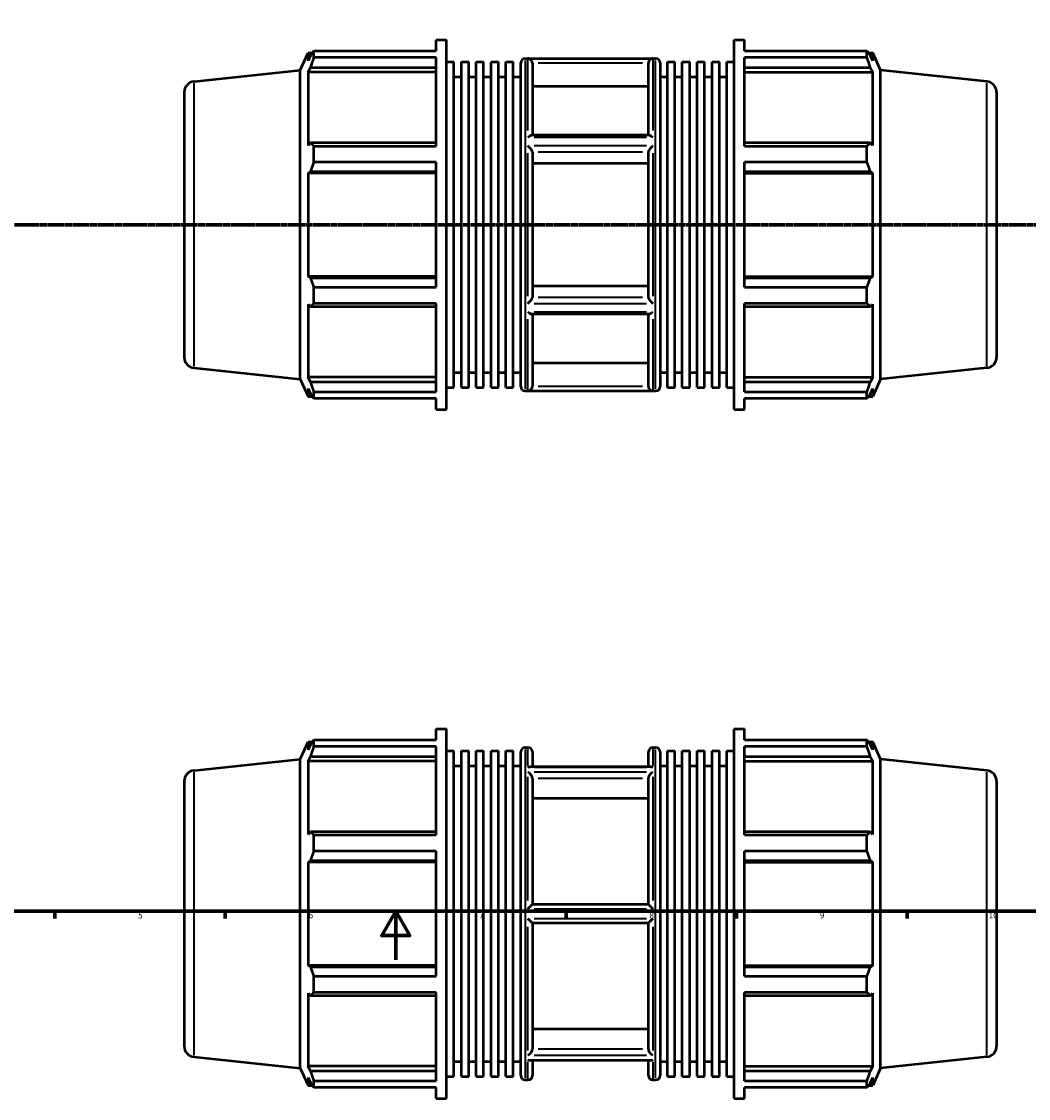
# Model space of a CAD drawing. Header units: millimetres. Extents: x -147 to 1164, y -57 to 752.
# Tile 3 of 6: x 267 to 681, y -57 to 386. Entities that reach past the tile are written whole.
import ezdxf

# ---------------------------------------------------------------- set-up
doc = ezdxf.new("R2010")
doc.units = ezdxf.units.MM
doc.linetypes.add('CHAIN', pattern=[0.7087, 0.4724, -0.0591, 0.1181, -0.0591])
for name, color, linetype, lineweight in [('Border (ISO)', 7, 'Continuous', 70), ('Section Line (ISO)', 7, 'CHAIN', 70), ('Visible (ISO)', 7, 'Continuous', 50), ('Visible Narrow (ISO)', 7, 'Continuous', 35)]:
    doc.layers.add(name, color=color, linetype=linetype, lineweight=lineweight)
doc.styles.add('Note Text (ISO)', font='tahoma.ttf')

# ---------------------------------------------------------------- blocks, each defined once
blk = doc.blocks.new('Borders Default Border')
at = {"layer": 'Border (ISO)'}
for p, q in [((280.33, 20), (280.33, 17.1)), ((350.42, 20), (350.42, 17.1)), ((490.58, 20), (490.58, 17.1)), ((560.67, 20), (560.67, 17.1)), ((630.75, 20), (630.75, 17.1))]:
    blk.add_line(p, q, dxfattribs=at)
at = {"layer": 'Border (ISO)', "flags": 128}
for points in [[(20, 20), (20, 574), (821, 574), (821, 20), (20, 20)], [(420.5, 0), (420.5, 20), (414.73, 10), (426.27, 10), (420.5, 20)]]:
    blk.add_lwpolyline(points, dxfattribs=at)
at = {"layer": 'Border (ISO)', "color": 232, "true_color": 0xca0064, "char_height": 2.5, "attachment_point": 7, "style": 'Note Text (ISO)'}
for s, insert in [('5', (314.64, 17.05)), ('6', (384.66, 17.05)), ('7', (454.77, 17.1)), ('8', (524.81, 17.04)), ('9', (594.88, 17.05)), ('10', (664.29, 17.05))]:
    blk.add_mtext(s, dxfattribs=dict(at, insert=insert))
blk = doc.blocks.new('2dTransSection0')
at = {"layer": 'Section Line (ISO)', "linetype": 'CHAIN'}
blk.add_line((245.08, 302.43), (755.98, 302.43), dxfattribs=at)

msp = doc.modelspace()

# ---------------------------------------------------------------- linework, layer by layer
at = {"layer": 'Visible (ISO)'}
for p, q in [((437.191, 373.938), (437.191, 378.427)), ((437.191, 378.427), (441.366, 378.427)), ((441.366, 226.427), (441.366, 378.427)), ((559.697, 226.427), (559.697, 378.427)), ((559.697, 378.427), (563.872, 378.427)), ((563.872, 373.938), (563.872, 378.427)), ((381.246, 365.942), (384.436, 373.107)), ((384.436, 373.107), (384.436, 369.836)), ((384.436, 373.107), (386.214, 373.107)), ((386.804, 373.938), (437.191, 373.938)), ((386.804, 371.19), (386.804, 373.938)), ((563.872, 373.938), (614.258, 373.938)), ((614.258, 371.19), (614.258, 373.938)), ((614.848, 373.107), (616.627, 373.107)), ((619.817, 365.942), (616.627, 373.107)), ((616.627, 369.836), (616.627, 373.107)), ((385.451, 372.011), (384.436, 369.836)), ((437.191, 371.19), (386.804, 371.19)), ((437.191, 334.796), (437.191, 371.19)), ((441.366, 369.459), (444.419, 369.459)), ((444.419, 235.395), (444.419, 369.459)), ((447.473, 235.395), (447.473, 369.459)), ((447.473, 369.459), (450.527, 369.459)), ((450.527, 235.395), (450.527, 369.459)), ((453.58, 235.395), (453.58, 369.459)), ((453.58, 369.459), (456.634, 369.459)), ((456.634, 235.395), (456.634, 369.459)), ((459.688, 235.395), (459.688, 369.459)), ((459.688, 369.459), (462.742, 369.459)), ((462.742, 235.395), (462.742, 369.459)), ((465.795, 235.395), (465.795, 369.459)), ((465.795, 369.459), (468.849, 369.459)), ((468.849, 235.395), (468.849, 369.459)), ((471.903, 235.827), (471.903, 369.027)), ((473.703, 370.827), (527.36, 370.827)), ((476.674, 368.919), (476.674, 339.244)), ((524.388, 339.244), (524.388, 368.919)), ((529.16, 369.027), (529.16, 235.827)), ((532.214, 235.395), (532.214, 369.459)), ((532.214, 369.459), (535.267, 369.459)), ((535.267, 235.395), (535.267, 369.459)), ((538.321, 235.395), (538.321, 369.459)), ((538.321, 369.459), (541.375, 369.459)), ((541.375, 235.395), (541.375, 369.459)), ((544.428, 235.395), (544.428, 369.459)), ((544.428, 369.459), (547.482, 369.459)), ((547.482, 235.395), (547.482, 369.459)), ((550.536, 235.395), (550.536, 369.459)), ((550.536, 369.459), (553.59, 369.459)), ((553.59, 235.395), (553.59, 369.459)), ((556.643, 235.395), (556.643, 369.459)), ((556.643, 369.459), (559.697, 369.459)), ((563.872, 334.796), (563.872, 371.19)), ((614.258, 371.19), (563.872, 371.19)), ((616.627, 369.836), (615.612, 372.011)), ((337.561, 361.351), (381.246, 365.942)), ((381.246, 238.912), (381.246, 365.942)), ((384.436, 365.121), (385.451, 367.144)), ((437.191, 365.121), (384.436, 365.121)), ((384.436, 365.121), (384.436, 335.064)), ((385.451, 367.144), (437.191, 367.144)), ((563.872, 367.144), (615.612, 367.144)), ((563.872, 365.121), (616.627, 365.121)), ((615.612, 367.144), (616.627, 365.121)), ((616.627, 335.064), (616.627, 365.121)), ((619.817, 238.912), (619.817, 365.942)), ((663.502, 361.351), (619.817, 365.942)), ((444.419, 363.227), (447.473, 363.227)), ((450.527, 363.227), (453.58, 363.227)), ((456.634, 363.227), (459.688, 363.227)), ((462.742, 363.227), (465.795, 363.227)), ((468.849, 363.227), (471.903, 363.227)), ((524.388, 359.301), (476.674, 359.301)), ((529.16, 363.227), (532.214, 363.227)), ((535.267, 363.227), (538.321, 363.227)), ((541.375, 363.227), (544.428, 363.227)), ((547.482, 363.227), (550.536, 363.227)), ((553.59, 363.227), (556.643, 363.227)), ((333.531, 356.876), (333.531, 247.979)), ((667.531, 356.876), (667.531, 247.979)), ((524.668, 339.244), (476.394, 339.244)), ((385.451, 336.117), (384.436, 335.064)), ((437.191, 336.117), (385.451, 336.117)), ((386.804, 334.796), (437.191, 334.796)), ((386.804, 328.161), (386.804, 334.796)), ((476.674, 332.382), (476.674, 272.473)), ((524.388, 272.473), (524.388, 332.382)), ((615.612, 336.117), (563.872, 336.117)), ((563.872, 334.796), (614.258, 334.796)), ((614.258, 328.161), (614.258, 334.796)), ((616.627, 335.064), (615.612, 336.117)), ((437.191, 328.161), (386.804, 328.161)), ((437.191, 276.693), (437.191, 328.161)), ((563.872, 276.693), (563.872, 328.161)), ((614.258, 328.161), (563.872, 328.161)), ((384.436, 323.681), (385.451, 324.367)), ((437.191, 323.681), (384.436, 323.681)), ((384.436, 323.681), (384.436, 281.173)), ((385.451, 324.367), (437.191, 324.367)), ((524.388, 327.573), (476.674, 327.573)), ((563.872, 324.367), (615.612, 324.367)), ((563.872, 323.681), (616.627, 323.681)), ((615.612, 324.367), (616.627, 323.681)), ((616.627, 281.173), (616.627, 323.681)), ((437.191, 281.173), (384.436, 281.173)), ((385.451, 280.488), (384.436, 281.173)), ((437.191, 280.488), (385.451, 280.488)), ((563.872, 281.173), (616.627, 281.173)), ((615.612, 280.488), (563.872, 280.488)), ((616.627, 281.173), (615.612, 280.488)), ((386.804, 276.693), (437.191, 276.693)), ((386.804, 270.059), (386.804, 276.693)), ((476.674, 277.282), (524.388, 277.282)), ((563.872, 276.693), (614.258, 276.693)), ((614.258, 270.059), (614.258, 276.693)), ((384.436, 269.791), (384.436, 239.733)), ((384.436, 269.791), (385.451, 268.738)), ((385.451, 268.738), (437.191, 268.738)), ((437.191, 270.059), (386.804, 270.059)), ((437.191, 233.665), (437.191, 270.059)), ((563.872, 233.665), (563.872, 270.059)), ((614.258, 270.059), (563.872, 270.059)), ((563.872, 268.738), (615.612, 268.738)), ((615.612, 268.738), (616.627, 269.791)), ((616.627, 239.733), (616.627, 269.791)), ((524.668, 265.61), (476.394, 265.61)), ((476.674, 265.61), (476.674, 235.936)), ((524.388, 235.936), (524.388, 265.61)), ((476.674, 245.554), (524.388, 245.554)), ((337.561, 243.504), (381.246, 238.912)), ((437.191, 239.733), (384.436, 239.733)), ((385.451, 237.711), (384.436, 239.733)), ((444.419, 241.627), (447.473, 241.627)), ((450.527, 241.627), (453.58, 241.627)), ((456.634, 241.627), (459.688, 241.627)), ((462.742, 241.627), (465.795, 241.627)), ((468.849, 241.627), (471.903, 241.627)), ((529.16, 241.627), (532.214, 241.627)), ((535.267, 241.627), (538.321, 241.627)), ((541.375, 241.627), (544.428, 241.627)), ((547.482, 241.627), (550.536, 241.627)), ((553.59, 241.627), (556.643, 241.627)), ((563.872, 239.733), (616.627, 239.733)), ((616.627, 239.733), (615.612, 237.711)), ((663.502, 243.504), (619.817, 238.912)), ((381.246, 238.912), (384.436, 231.747)), ((384.436, 235.019), (384.436, 231.747)), ((384.436, 235.019), (385.451, 232.844)), ((437.191, 237.711), (385.451, 237.711)), ((441.366, 235.395), (444.419, 235.395)), ((447.473, 235.395), (450.527, 235.395)), ((453.58, 235.395), (456.634, 235.395)), ((459.688, 235.395), (462.742, 235.395)), ((465.795, 235.395), (468.849, 235.395)), ((532.214, 235.395), (535.267, 235.395)), ((538.321, 235.395), (541.375, 235.395)), ((544.428, 235.395), (547.482, 235.395)), ((550.536, 235.395), (553.59, 235.395)), ((556.643, 235.395), (559.697, 235.395)), ((615.612, 237.711), (563.872, 237.711)), ((615.612, 232.844), (616.627, 235.019)), ((619.817, 238.912), (616.627, 231.747)), ((616.627, 231.747), (616.627, 235.019)), ((384.436, 231.747), (386.214, 231.747)), ((386.804, 233.665), (437.191, 233.665)), ((386.804, 230.917), (386.804, 233.665)), ((437.191, 230.917), (386.804, 230.917)), ((437.191, 226.427), (437.191, 230.917)), ((473.703, 234.027), (527.36, 234.027)), ((563.872, 233.665), (614.258, 233.665)), ((563.872, 226.427), (563.872, 230.917)), ((614.258, 230.917), (563.872, 230.917)), ((614.258, 230.917), (614.258, 233.665)), ((614.848, 231.747), (616.627, 231.747)), ((437.191, 226.427), (441.366, 226.427)), ((559.697, 226.427), (563.872, 226.427)), ((437.191, 90.539), (437.191, 95.029)), ((437.191, 95.029), (441.366, 95.029)), ((441.366, -56.971), (441.366, 95.029)), ((559.697, -56.971), (559.697, 95.029)), ((559.697, 95.029), (563.872, 95.029)), ((563.872, 90.539), (563.872, 95.029)), ((381.246, 82.544), (384.436, 89.709)), ((384.436, 89.709), (384.436, 86.438)), ((384.436, 89.709), (386.214, 89.709)), ((385.451, 88.612), (384.436, 86.438)), ((386.804, 90.539), (437.191, 90.539)), ((386.804, 87.791), (386.804, 90.539)), ((563.872, 90.539), (614.258, 90.539)), ((614.258, 87.791), (614.258, 90.539)), ((614.848, 89.709), (616.627, 89.709)), ((616.627, 86.438), (615.612, 88.612)), ((619.817, 82.544), (616.627, 89.709)), ((616.627, 86.438), (616.627, 89.709)), ((437.191, 87.791), (386.804, 87.791)), ((437.191, 51.398), (437.191, 87.791)), ((441.366, 86.061), (444.419, 86.061)), ((444.419, -48.003), (444.419, 86.061)), ((447.473, -48.003), (447.473, 86.061)), ((447.473, 86.061), (450.527, 86.061)), ((450.527, -48.003), (450.527, 86.061)), ((453.58, -48.003), (453.58, 86.061)), ((453.58, 86.061), (456.634, 86.061)), ((456.634, -48.003), (456.634, 86.061)), ((459.688, -48.003), (459.688, 86.061)), ((459.688, 86.061), (462.742, 86.061)), ((462.742, -48.003), (462.742, 86.061)), ((465.795, -48.003), (465.795, 86.061)), ((465.795, 86.061), (468.849, 86.061)), ((468.849, -48.003), (468.849, 86.061)), ((471.903, -47.571), (471.903, 85.629)), ((473.703, 87.429), (474.874, 87.429)), ((476.674, 85.629), (476.674, 79.48)), ((524.388, 79.48), (524.388, 85.629)), ((526.188, 87.429), (527.36, 87.429)), ((529.16, 85.629), (529.16, -47.571)), ((532.214, -48.003), (532.214, 86.061)), ((532.214, 86.061), (535.267, 86.061)), ((535.267, -48.003), (535.267, 86.061)), ((538.321, -48.003), (538.321, 86.061)), ((538.321, 86.061), (541.375, 86.061)), ((541.375, -48.003), (541.375, 86.061)), ((544.428, -48.003), (544.428, 86.061)), ((544.428, 86.061), (547.482, 86.061)), ((547.482, -48.003), (547.482, 86.061)), ((550.536, -48.003), (550.536, 86.061)), ((550.536, 86.061), (553.59, 86.061)), ((553.59, -48.003), (553.59, 86.061)), ((556.643, -48.003), (556.643, 86.061)), ((556.643, 86.061), (559.697, 86.061)), ((563.872, 51.398), (563.872, 87.791)), ((614.258, 87.791), (563.872, 87.791)), ((337.561, 77.952), (381.246, 82.544)), ((381.246, -44.486), (381.246, 82.544)), ((384.436, 81.723), (385.451, 83.745)), ((384.436, 81.723), (384.436, 51.665)), ((437.191, 81.723), (384.436, 81.723)), ((385.451, 83.745), (437.191, 83.745)), ((444.419, 79.829), (447.473, 79.829)), ((450.527, 79.829), (453.58, 79.829)), ((456.634, 79.829), (459.688, 79.829)), ((462.742, 79.829), (465.795, 79.829)), ((468.849, 79.829), (471.903, 79.829)), ((529.16, 79.829), (532.214, 79.829)), ((535.267, 79.829), (538.321, 79.829)), ((541.375, 79.829), (544.428, 79.829)), ((547.482, 79.829), (550.536, 79.829)), ((553.59, 79.829), (556.643, 79.829)), ((563.872, 83.745), (615.612, 83.745)), ((563.872, 81.723), (616.627, 81.723)), ((615.612, 83.745), (616.627, 81.723)), ((616.627, 51.665), (616.627, 81.723)), ((619.817, -44.486), (619.817, 82.544)), ((663.502, 77.952), (619.817, 82.544)), ((525.346, 79.48), (475.717, 79.48)), ((333.531, 73.477), (333.531, -35.419)), ((476.674, 74.712), (476.674, 22.829)), ((524.388, 22.829), (524.388, 74.712)), ((667.531, 73.477), (667.531, -35.419)), ((524.388, 66.382), (476.674, 66.382)), ((385.451, 52.718), (384.436, 51.665)), ((437.191, 52.718), (385.451, 52.718)), ((386.804, 51.398), (437.191, 51.398)), ((386.804, 44.763), (386.804, 51.398)), ((615.612, 52.718), (563.872, 52.718)), ((563.872, 51.398), (614.258, 51.398)), ((614.258, 44.763), (614.258, 51.398)), ((616.627, 51.665), (615.612, 52.718)), ((437.191, 44.763), (386.804, 44.763)), ((437.191, -6.705), (437.191, 44.763)), ((563.872, -6.705), (563.872, 44.763)), ((614.258, 44.763), (563.872, 44.763)), ((384.436, 40.283), (385.451, 40.968)), ((384.436, 40.283), (384.436, -2.225)), ((437.191, 40.283), (384.436, 40.283)), ((385.451, 40.968), (437.191, 40.968)), ((563.872, 40.968), (615.612, 40.968)), ((563.872, 40.283), (616.627, 40.283)), ((615.612, 40.968), (616.627, 40.283)), ((616.627, -2.225), (616.627, 40.283)), ((524.39, 22.829), (476.672, 22.829)), ((476.672, 15.229), (524.39, 15.229)), ((476.674, 15.229), (476.674, -36.655)), ((524.388, -36.655), (524.388, 15.229)), ((385.451, -2.911), (384.436, -2.225)), ((437.191, -2.225), (384.436, -2.225)), ((437.191, -2.911), (385.451, -2.911)), ((563.872, -2.225), (616.627, -2.225)), ((615.612, -2.911), (563.872, -2.911)), ((616.627, -2.225), (615.612, -2.911)), ((386.804, -6.705), (437.191, -6.705)), ((386.804, -13.34), (386.804, -6.705)), ((563.872, -6.705), (614.258, -6.705)), ((614.258, -13.34), (614.258, -6.705)), ((384.436, -13.608), (384.436, -43.665)), ((384.436, -13.608), (385.451, -14.66)), ((385.451, -14.66), (437.191, -14.66)), ((437.191, -13.34), (386.804, -13.34)), ((437.191, -49.734), (437.191, -13.34)), ((563.872, -49.734), (563.872, -13.34)), ((614.258, -13.34), (563.872, -13.34)), ((563.872, -14.66), (615.612, -14.66)), ((615.612, -14.66), (616.627, -13.608)), ((616.627, -43.665), (616.627, -13.608)), ((476.674, -28.325), (524.388, -28.325)), ((337.561, -39.895), (381.246, -44.486)), ((437.191, -43.665), (384.436, -43.665)), ((385.451, -45.688), (384.436, -43.665)), ((444.419, -41.771), (447.473, -41.771)), ((450.527, -41.771), (453.58, -41.771)), ((456.634, -41.771), (459.688, -41.771)), ((462.742, -41.771), (465.795, -41.771)), ((468.849, -41.771), (471.903, -41.771)), ((525.346, -41.422), (475.717, -41.422)), ((476.674, -41.422), (476.674, -47.571)), ((524.388, -47.571), (524.388, -41.422)), ((529.16, -41.771), (532.214, -41.771)), ((535.267, -41.771), (538.321, -41.771)), ((541.375, -41.771), (544.428, -41.771)), ((547.482, -41.771), (550.536, -41.771)), ((553.59, -41.771), (556.643, -41.771)), ((563.872, -43.665), (616.627, -43.665)), ((616.627, -43.665), (615.612, -45.688)), ((663.502, -39.895), (619.817, -44.486)), ((381.246, -44.486), (384.436, -51.651)), ((384.436, -48.38), (384.436, -51.651)), ((384.436, -48.38), (385.451, -50.554)), ((437.191, -45.688), (385.451, -45.688)), ((441.366, -48.003), (444.419, -48.003)), ((447.473, -48.003), (450.527, -48.003)), ((453.58, -48.003), (456.634, -48.003)), ((459.688, -48.003), (462.742, -48.003)), ((465.795, -48.003), (468.849, -48.003)), ((532.214, -48.003), (535.267, -48.003)), ((538.321, -48.003), (541.375, -48.003)), ((544.428, -48.003), (547.482, -48.003)), ((550.536, -48.003), (553.59, -48.003)), ((556.643, -48.003), (559.697, -48.003)), ((615.612, -45.688), (563.872, -45.688)), ((615.612, -50.554), (616.627, -48.38)), ((619.817, -44.486), (616.627, -51.651)), ((616.627, -51.651), (616.627, -48.38)), ((384.436, -51.651), (386.214, -51.651)), ((386.804, -49.734), (437.191, -49.734)), ((386.804, -52.482), (386.804, -49.734)), ((437.191, -52.482), (386.804, -52.482)), ((437.191, -56.971), (437.191, -52.482)), ((473.703, -49.371), (474.874, -49.371)), ((526.188, -49.371), (527.36, -49.371)), ((563.872, -49.734), (614.258, -49.734)), ((563.872, -56.971), (563.872, -52.482)), ((614.258, -52.482), (563.872, -52.482)), ((614.258, -52.482), (614.258, -49.734)), ((614.848, -51.651), (616.627, -51.651)), ((437.191, -56.971), (441.366, -56.971)), ((559.697, -56.971), (563.872, -56.971))]:
    msp.add_line(p, q, dxfattribs=at)
for centre, radius, start, end in [((473.703, 369.027), 1.8, 90, 180), ((527.36, 369.027), 1.8, 0, 90), ((338.031, 356.876), 4.5, 96, 180), ((663.031, 356.876), 4.5, 0, 84), ((338.031, 247.979), 4.5, 180, 264), ((663.031, 247.979), 4.5, 276, 0), ((473.703, 235.827), 1.8, 180, 270), ((527.36, 235.827), 1.8, 270, 0), ((473.703, 85.629), 1.8, 90, 180), ((474.874, 85.629), 1.8, 0, 90), ((526.188, 85.629), 1.8, 90, 180), ((527.36, 85.629), 1.8, 0, 90), ((338.031, 73.477), 4.5, 96, 180), ((663.031, 73.477), 4.5, 0, 84), ((338.031, -35.419), 4.5, 180, 264), ((663.031, -35.419), 4.5, 276, 0), ((473.703, -47.571), 1.8, 180, 270), ((474.874, -47.571), 1.8, 270, 0), ((526.188, -47.571), 1.8, 180, 270), ((527.36, -47.571), 1.8, 270, 0)]:
    msp.add_arc(centre, radius, start, end, dxfattribs=at)
for points, weights in [([(385.451, 372.011), (386.1, 372.955), (386.804, 373.938)], [1.00310231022, 1.00195900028, 1]), ([(614.258, 373.938), (614.962, 372.955), (615.612, 372.011)], [1, 1.00195900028, 1.00310231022]), ([(386.804, 371.19), (386.1, 369.125), (385.451, 367.144)], [1, 1.00195900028, 1.00310231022]), ([(615.612, 367.144), (614.962, 369.125), (614.258, 371.19)], [1.00310231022, 1.00195900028, 1]), ([(385.451, 336.117), (386.1, 335.47), (386.804, 334.796)], [1.00310231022, 1.00195900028, 1]), ([(614.258, 334.796), (614.962, 335.47), (615.612, 336.117)], [1, 1.00195900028, 1.00310231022]), ([(386.804, 328.161), (386.1, 326.225), (385.451, 324.367)], [1, 1.00195900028, 1.00310231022]), ([(615.612, 324.367), (614.962, 326.225), (614.258, 328.161)], [1.00310231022, 1.00195900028, 1]), ([(385.451, 280.488), (386.1, 278.629), (386.804, 276.693)], [1.00310231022, 1.00195900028, 1]), ([(614.258, 276.693), (614.962, 278.629), (615.612, 280.488)], [1, 1.00195900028, 1.00310231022]), ([(386.804, 270.059), (386.1, 269.385), (385.451, 268.738)], [1, 1.00195900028, 1.00310231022]), ([(615.612, 268.738), (614.962, 269.385), (614.258, 270.059)], [1.00310231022, 1.00195900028, 1]), ([(385.451, 237.711), (386.1, 235.729), (386.804, 233.665)], [1.00310231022, 1.00195900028, 1]), ([(614.258, 233.665), (614.962, 235.729), (615.612, 237.711)], [1, 1.00195900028, 1.00310231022]), ([(386.804, 230.917), (386.1, 231.9), (385.451, 232.844)], [1, 1.00195900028, 1.00310231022]), ([(615.612, 232.844), (614.962, 231.9), (614.258, 230.917)], [1.00310231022, 1.00195900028, 1]), ([(385.451, 88.612), (386.1, 89.556), (386.804, 90.539)], [1.00310231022, 1.00195900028, 1]), ([(614.258, 90.539), (614.962, 89.556), (615.612, 88.612)], [1, 1.00195900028, 1.00310231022]), ([(386.804, 87.791), (386.1, 85.727), (385.451, 83.745)], [1, 1.00195900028, 1.00310231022]), ([(615.612, 83.745), (614.962, 85.727), (614.258, 87.791)], [1.00310231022, 1.00195900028, 1]), ([(385.451, 52.718), (386.1, 52.071), (386.804, 51.398)], [1.00310231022, 1.00195900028, 1]), ([(614.258, 51.398), (614.962, 52.071), (615.612, 52.718)], [1, 1.00195900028, 1.00310231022]), ([(386.804, 44.763), (386.1, 42.827), (385.451, 40.968)], [1, 1.00195900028, 1.00310231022]), ([(615.612, 40.968), (614.962, 42.827), (614.258, 44.763)], [1.00310231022, 1.00195900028, 1]), ([(385.451, -2.911), (386.1, -4.769), (386.804, -6.705)], [1.00310231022, 1.00195900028, 1]), ([(614.258, -6.705), (614.962, -4.769), (615.612, -2.911)], [1, 1.00195900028, 1.00310231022]), ([(386.804, -13.34), (386.1, -14.014), (385.451, -14.66)], [1, 1.00195900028, 1.00310231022]), ([(615.612, -14.66), (614.962, -14.014), (614.258, -13.34)], [1.00310231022, 1.00195900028, 1]), ([(385.451, -45.688), (386.1, -47.669), (386.804, -49.734)], [1.00310231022, 1.00195900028, 1]), ([(614.258, -49.734), (614.962, -47.669), (615.612, -45.688)], [1, 1.00195900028, 1.00310231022]), ([(386.804, -52.482), (386.1, -51.498), (385.451, -50.554)], [1, 1.00195900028, 1.00310231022]), ([(615.612, -50.554), (614.962, -51.498), (614.258, -52.482)], [1.00310231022, 1.00195900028, 1])]:
    msp.add_rational_spline(points, weights, degree=2, dxfattribs=at)
for points, knots in [([(476.672, 368.997), (476.665, 369.177), (476.63, 369.351), (476.517, 369.684), (476.437, 369.838), (476.223, 370.153), (476.078, 370.301), (475.762, 370.542), (475.588, 370.634), (475.236, 370.757), (475.057, 370.79), (474.877, 370.796), (474.876, 370.796), (474.874, 370.797)], [-0.33849899, -0.33849899, -0.33849899, -0.33849899, -0.28413757, -0.28413757, -0.22782873, -0.22782873, -0.15375834, -0.15375834, -0.07610445, -0.07610445, 0, 0, 0.00071813, 0.00071813, 0.00071813, 0.00071813]), ([(526.188, 370.797), (526.187, 370.796), (526.185, 370.796), (526.005, 370.79), (525.826, 370.757), (525.475, 370.634), (525.301, 370.542), (524.985, 370.301), (524.84, 370.153), (524.625, 369.838), (524.546, 369.684), (524.432, 369.351), (524.398, 369.177), (524.39, 368.997)], [-0.33624399, -0.33624399, -0.33624399, -0.33624399, -0.33553215, -0.33553215, -0.26009474, -0.26009474, -0.18312145, -0.18312145, -0.10970027, -0.10970027, -0.05388496, -0.05388496, 0, 0, 0, 0]), ([(474.874, 338.391), (474.876, 338.392), (474.878, 338.394), (475.129, 338.61), (475.381, 338.799), (475.81, 339.062), (475.994, 339.154), (476.243, 339.23), (476.324, 339.244), (476.394, 339.244)], [-0.37890913, -0.37890913, -0.37890913, -0.37890913, -0.37813799, -0.37813799, -0.27261634, -0.27261634, -0.18746567, -0.18746567, -0.14234062, -0.14234062, -0.14234062, -0.14234062]), ([(524.668, 339.244), (524.739, 339.244), (524.819, 339.23), (525.068, 339.154), (525.253, 339.062), (525.681, 338.799), (525.933, 338.61), (526.185, 338.394), (526.187, 338.392), (526.188, 338.391)], [-0.23818162, -0.23818162, -0.23818162, -0.23818162, -0.1926003, -0.1926003, -0.10658863, -0.10658863, 0, 0, 0.00077894, 0.00077894, 0.00077894, 0.00077894]), ([(476.672, 332.421), (476.665, 332.505), (476.635, 332.607), (476.529, 332.851), (476.449, 332.995), (476.231, 333.337), (476.083, 333.539), (475.764, 333.932), (475.591, 334.126), (475.24, 334.493), (475.059, 334.668), (474.877, 334.831), (474.875, 334.832), (474.874, 334.833)], [-0.33859955, -0.33859955, -0.33859955, -0.33859955, -0.28795363, -0.28795363, -0.23010399, -0.23010399, -0.15398768, -0.15398768, -0.07699308, -0.07699308, 0, 0, 0.00060578, 0.00060578, 0.00060578, 0.00060578]), ([(526.188, 334.833), (526.187, 334.832), (526.186, 334.831), (526.004, 334.668), (525.823, 334.493), (525.471, 334.126), (525.298, 333.932), (524.98, 333.539), (524.831, 333.337), (524.613, 332.995), (524.533, 332.851), (524.428, 332.607), (524.397, 332.505), (524.39, 332.421)], [-0.3361685, -0.3361685, -0.3361685, -0.3361685, -0.33556815, -0.33556815, -0.25926437, -0.25926437, -0.18295908, -0.18295908, -0.10752422, -0.10752422, -0.0501925, -0.0501925, 0, 0, 0, 0]), ([(474.874, 270.022), (474.875, 270.023), (474.877, 270.024), (475.059, 270.187), (475.24, 270.362), (475.591, 270.729), (475.764, 270.923), (476.083, 271.316), (476.231, 271.518), (476.449, 271.86), (476.529, 272.003), (476.635, 272.248), (476.665, 272.35), (476.672, 272.433)], [-0.3361685, -0.3361685, -0.3361685, -0.3361685, -0.33556815, -0.33556815, -0.25926437, -0.25926437, -0.18295908, -0.18295908, -0.10752422, -0.10752422, -0.0501925, -0.0501925, 0, 0, 0, 0]), ([(524.39, 272.433), (524.397, 272.35), (524.428, 272.248), (524.533, 272.003), (524.613, 271.86), (524.831, 271.518), (524.98, 271.316), (525.298, 270.923), (525.471, 270.729), (525.823, 270.362), (526.004, 270.187), (526.186, 270.024), (526.187, 270.023), (526.188, 270.022)], [-0.33859955, -0.33859955, -0.33859955, -0.33859955, -0.28795363, -0.28795363, -0.23010399, -0.23010399, -0.15398768, -0.15398768, -0.07699308, -0.07699308, 0, 0, 0.00060578, 0.00060578, 0.00060578, 0.00060578]), ([(476.394, 265.61), (476.324, 265.61), (476.243, 265.625), (475.994, 265.701), (475.81, 265.793), (475.381, 266.056), (475.129, 266.245), (474.878, 266.461), (474.876, 266.462), (474.874, 266.464)], [-0.23818162, -0.23818162, -0.23818162, -0.23818162, -0.1926003, -0.1926003, -0.10658863, -0.10658863, 0, 0, 0.00077894, 0.00077894, 0.00077894, 0.00077894]), ([(526.188, 266.464), (526.187, 266.462), (526.185, 266.461), (525.933, 266.245), (525.681, 266.056), (525.253, 265.793), (525.068, 265.701), (524.819, 265.625), (524.739, 265.61), (524.668, 265.61)], [-0.37890913, -0.37890913, -0.37890913, -0.37890913, -0.37813799, -0.37813799, -0.27261634, -0.27261634, -0.18746567, -0.18746567, -0.14234062, -0.14234062, -0.14234062, -0.14234062]), ([(474.874, 234.058), (474.876, 234.058), (474.877, 234.058), (475.057, 234.064), (475.236, 234.097), (475.588, 234.221), (475.762, 234.312), (476.078, 234.554), (476.223, 234.702), (476.437, 235.017), (476.517, 235.171), (476.63, 235.504), (476.665, 235.678), (476.672, 235.857)], [-0.33624399, -0.33624399, -0.33624399, -0.33624399, -0.33553215, -0.33553215, -0.26009474, -0.26009474, -0.18312145, -0.18312145, -0.10970027, -0.10970027, -0.05388496, -0.05388496, 0, 0, 0, 0]), ([(524.39, 235.857), (524.398, 235.678), (524.432, 235.504), (524.546, 235.171), (524.625, 235.017), (524.84, 234.702), (524.985, 234.554), (525.301, 234.312), (525.475, 234.221), (525.826, 234.097), (526.005, 234.064), (526.185, 234.058), (526.187, 234.058), (526.188, 234.058)], [-0.33849899, -0.33849899, -0.33849899, -0.33849899, -0.28413757, -0.28413757, -0.22782873, -0.22782873, -0.15375834, -0.15375834, -0.07610445, -0.07610445, 0, 0, 0.00071813, 0.00071813, 0.00071813, 0.00071813]), ([(474.874, 79.265), (474.875, 79.266), (474.877, 79.267), (475.059, 79.353), (475.24, 79.416), (475.518, 79.47), (475.619, 79.48), (475.717, 79.48)], [-0.3361685, -0.3361685, -0.3361685, -0.3361685, -0.33556815, -0.33556815, -0.25926437, -0.25926437, -0.21495347, -0.21495347, -0.21495347, -0.21495347]), ([(476.672, 74.78), (476.669, 74.854), (476.659, 74.93), (476.609, 75.183), (476.548, 75.36), (476.382, 75.718), (476.275, 75.897), (475.994, 76.291), (475.81, 76.497), (475.381, 76.894), (475.129, 77.075), (474.878, 77.209), (474.876, 77.21), (474.874, 77.211)], [-0.33856608, -0.33856608, -0.33856608, -0.33856608, -0.31255661, -0.31255661, -0.25485694, -0.25485694, -0.1926003, -0.1926003, -0.10658863, -0.10658863, 0, 0, 0.00077894, 0.00077894, 0.00077894, 0.00077894]), ([(526.188, 77.211), (526.187, 77.21), (526.185, 77.209), (525.933, 77.075), (525.681, 76.894), (525.253, 76.497), (525.068, 76.291), (524.788, 75.897), (524.681, 75.718), (524.515, 75.36), (524.453, 75.183), (524.404, 74.93), (524.394, 74.854), (524.39, 74.78)], [-0.37890913, -0.37890913, -0.37890913, -0.37890913, -0.37813799, -0.37813799, -0.27261634, -0.27261634, -0.18746567, -0.18746567, -0.12583223, -0.12583223, -0.06871014, -0.06871014, -0.04296103, -0.04296103, -0.04296103, -0.04296103]), ([(525.346, 79.48), (525.444, 79.48), (525.545, 79.47), (525.823, 79.416), (526.004, 79.353), (526.186, 79.267), (526.187, 79.266), (526.188, 79.265)], [-0.12170427, -0.12170427, -0.12170427, -0.12170427, -0.07699308, -0.07699308, 0, 0, 0.00060578, 0.00060578, 0.00060578, 0.00060578]), ([(474.874, 21.083), (474.876, 21.085), (474.877, 21.086), (475.057, 21.268), (475.236, 21.449), (475.588, 21.801), (475.762, 21.974), (476.078, 22.285), (476.223, 22.425), (476.437, 22.629), (476.517, 22.702), (476.63, 22.802), (476.665, 22.829), (476.672, 22.829)], [-0.33624399, -0.33624399, -0.33624399, -0.33624399, -0.33553215, -0.33553215, -0.26009474, -0.26009474, -0.18312145, -0.18312145, -0.10970027, -0.10970027, -0.05388496, -0.05388496, 0, 0, 0, 0]), ([(524.39, 22.829), (524.398, 22.829), (524.432, 22.802), (524.546, 22.702), (524.625, 22.629), (524.84, 22.425), (524.985, 22.285), (525.301, 21.974), (525.475, 21.801), (525.826, 21.449), (526.005, 21.268), (526.185, 21.086), (526.187, 21.085), (526.188, 21.083)], [-0.33849899, -0.33849899, -0.33849899, -0.33849899, -0.28413757, -0.28413757, -0.22782873, -0.22782873, -0.15375834, -0.15375834, -0.07610445, -0.07610445, 0, 0, 0.00071813, 0.00071813, 0.00071813, 0.00071813]), ([(476.672, 15.229), (476.665, 15.229), (476.63, 15.256), (476.517, 15.356), (476.437, 15.429), (476.223, 15.633), (476.078, 15.773), (475.762, 16.084), (475.588, 16.257), (475.236, 16.609), (475.057, 16.789), (474.877, 16.971), (474.876, 16.973), (474.874, 16.975)], [-0.33849899, -0.33849899, -0.33849899, -0.33849899, -0.28413757, -0.28413757, -0.22782873, -0.22782873, -0.15375834, -0.15375834, -0.07610445, -0.07610445, 0, 0, 0.00071813, 0.00071813, 0.00071813, 0.00071813]), ([(526.188, 16.975), (526.187, 16.973), (526.185, 16.971), (526.005, 16.789), (525.826, 16.609), (525.475, 16.257), (525.301, 16.084), (524.985, 15.773), (524.84, 15.633), (524.625, 15.429), (524.546, 15.356), (524.432, 15.256), (524.398, 15.229), (524.39, 15.229)], [-0.33624399, -0.33624399, -0.33624399, -0.33624399, -0.33553215, -0.33553215, -0.26009474, -0.26009474, -0.18312145, -0.18312145, -0.10970027, -0.10970027, -0.05388496, -0.05388496, 0, 0, 0, 0]), ([(474.874, -39.154), (474.876, -39.153), (474.878, -39.152), (475.129, -39.017), (475.381, -38.837), (475.81, -38.44), (475.994, -38.234), (476.275, -37.84), (476.382, -37.661), (476.548, -37.302), (476.609, -37.125), (476.659, -36.873), (476.669, -36.796), (476.672, -36.722)], [-0.37890913, -0.37890913, -0.37890913, -0.37890913, -0.37813799, -0.37813799, -0.27261634, -0.27261634, -0.18746567, -0.18746567, -0.12583223, -0.12583223, -0.06871014, -0.06871014, -0.04296103, -0.04296103, -0.04296103, -0.04296103]), ([(524.39, -36.722), (524.394, -36.796), (524.404, -36.873), (524.453, -37.125), (524.515, -37.302), (524.681, -37.661), (524.788, -37.84), (525.068, -38.234), (525.253, -38.44), (525.681, -38.837), (525.933, -39.017), (526.185, -39.152), (526.187, -39.153), (526.188, -39.154)], [-0.33856608, -0.33856608, -0.33856608, -0.33856608, -0.31255661, -0.31255661, -0.25485694, -0.25485694, -0.1926003, -0.1926003, -0.10658863, -0.10658863, 0, 0, 0.00077894, 0.00077894, 0.00077894, 0.00077894]), ([(475.717, -41.422), (475.619, -41.422), (475.518, -41.412), (475.24, -41.358), (475.059, -41.296), (474.877, -41.209), (474.875, -41.208), (474.874, -41.208)], [-0.12170427, -0.12170427, -0.12170427, -0.12170427, -0.07699308, -0.07699308, 0, 0, 0.00060578, 0.00060578, 0.00060578, 0.00060578]), ([(526.188, -41.208), (526.187, -41.208), (526.186, -41.209), (526.004, -41.296), (525.823, -41.358), (525.545, -41.412), (525.444, -41.422), (525.346, -41.422)], [-0.3361685, -0.3361685, -0.3361685, -0.3361685, -0.33556815, -0.33556815, -0.25926437, -0.25926437, -0.21495347, -0.21495347, -0.21495347, -0.21495347])]:
    msp.add_open_spline(points, degree=3, knots=knots, dxfattribs=at)
for points in [[(476.674, 368.919), (476.674, 368.945), (476.674, 368.971), (476.672, 368.997)], [(524.39, 368.997), (524.389, 368.971), (524.388, 368.945), (524.388, 368.919)], [(476.674, 332.382), (476.674, 332.395), (476.674, 332.408), (476.672, 332.421)], [(524.39, 332.421), (524.389, 332.408), (524.388, 332.395), (524.388, 332.382)], [(476.672, 272.433), (476.674, 272.447), (476.674, 272.46), (476.674, 272.473)], [(524.388, 272.473), (524.388, 272.46), (524.389, 272.447), (524.39, 272.433)], [(476.672, 235.857), (476.674, 235.884), (476.674, 235.91), (476.674, 235.936)], [(524.388, 235.936), (524.388, 235.91), (524.389, 235.884), (524.39, 235.857)], [(476.674, 74.712), (476.674, 74.734), (476.674, 74.757), (476.672, 74.78)], [(524.39, 74.78), (524.389, 74.757), (524.388, 74.734), (524.388, 74.712)], [(476.672, -36.722), (476.674, -36.699), (476.674, -36.677), (476.674, -36.655)], [(524.388, -36.655), (524.388, -36.677), (524.389, -36.699), (524.39, -36.722)]]:
    msp.add_open_spline(points, degree=3, dxfattribs=at)
at = {"layer": 'Visible Narrow (ISO)'}
for p, q in [((473.703, 369.985), (473.703, 234.869)), ((474.874, 341.218), (474.874, 370.612)), ((523.623, 370.797), (477.44, 370.797)), ((479.058, 368.997), (522.004, 368.997)), ((526.188, 370.612), (526.188, 341.218)), ((527.36, 234.869), (527.36, 369.985)), ((337.561, 244.229), (337.561, 360.625)), ((663.502, 244.229), (663.502, 360.625)), ((477.44, 338.391), (523.623, 338.391)), ((523.623, 334.833), (477.44, 334.833)), ((479.058, 332.421), (522.004, 332.421)), ((474.874, 273.033), (474.874, 331.822)), ((526.188, 331.822), (526.188, 273.033)), ((522.004, 272.433), (479.058, 272.433)), ((477.44, 270.022), (523.623, 270.022)), ((523.623, 266.464), (477.44, 266.464)), ((474.874, 234.243), (474.874, 263.637)), ((526.188, 263.637), (526.188, 234.243)), ((522.004, 235.857), (479.058, 235.857)), ((477.44, 234.058), (523.623, 234.058)), ((473.703, 86.587), (473.703, -48.529)), ((474.874, 80.047), (474.874, 87.408)), ((526.188, 87.408), (526.188, 80.047)), ((527.36, -48.529), (527.36, 86.587)), ((337.561, -39.169), (337.561, 77.227)), ((474.874, 24.453), (474.874, 75.366)), ((477.44, 79.265), (523.623, 79.265)), ((523.623, 77.211), (477.44, 77.211)), ((526.188, 75.366), (526.188, 24.453)), ((663.502, -39.169), (663.502, 77.227)), ((479.058, 74.78), (522.004, 74.78)), ((477.44, 21.083), (523.623, 21.083)), ((474.874, -37.308), (474.874, 13.604)), ((523.623, 16.975), (477.44, 16.975)), ((526.188, 13.604), (526.188, -37.308)), ((477.44, -39.154), (523.623, -39.154)), ((522.004, -36.722), (479.058, -36.722)), ((474.874, -49.35), (474.874, -41.989)), ((523.623, -41.208), (477.44, -41.208)), ((526.188, -41.989), (526.188, -49.35))]:
    msp.add_line(p, q, dxfattribs=at)

# ---------------------------------------------------------------- block references
msp.add_blockref('Borders Default Border', (0, 0))
at = {"layer": 'Section Line (ISO)'}
msp.add_blockref('2dTransSection0', (0, 0), dxfattribs=at)

doc.saveas('drawing.dxf')
